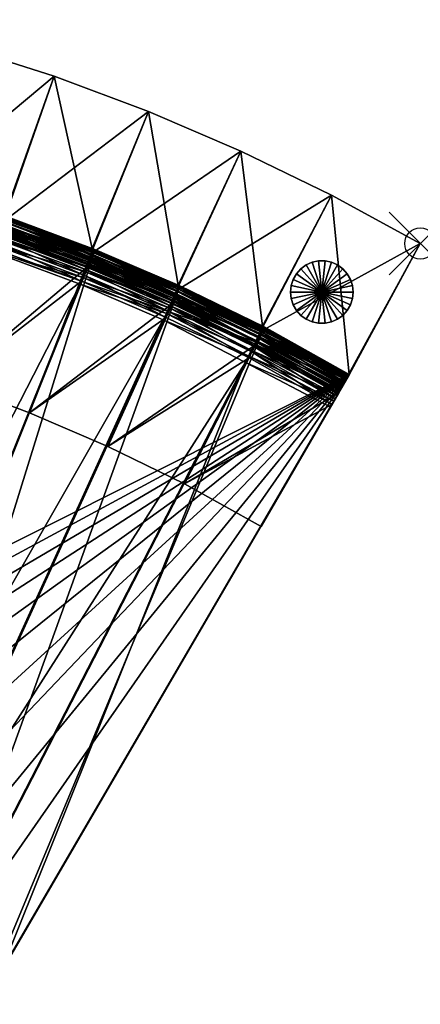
# Model space of a CAD drawing. Header units: inches. Extents: x -0.1 to 33.8, y -33.4 to 0.
# Tile 3 of 3: x 21 to 33.8, y -33.4 to -1.9. Entities that reach past the tile are written whole.
import ezdxf

# ---------------------------------------------------------------- set-up
doc = ezdxf.new("R2010")
doc.units = ezdxf.units.IN
doc.header["$MEASUREMENT"] = 0
doc.header["$PDMODE"] = 35
doc.header["$PDSIZE"] = 1
for name, color, linetype in [('A-FURN-3-NODE', 7, 'Continuous'), ('A-FURN-3-ST', 151, 'Continuous'), ('A-FURN-3-ST-BK', 151, 'Continuous'), ('A-FURN-3-ST-LG', 252, 'Continuous')]:
    doc.layers.add(name, color=color, linetype=linetype)

msp = doc.modelspace()

# ---------------------------------------------------------------- linework, layer by layer
at = {"layer": 'A-FURN-3-NODE'}
msp.add_point((33.807, -9.062), dxfattribs=at)

# ---------------------------------------------------------------- meshes
at = {"layer": 'A-FURN-3-ST'}
mesh = msp.add_polyface(dxfattribs=at)
corners = [(17.745, -7.28, 1.461), (11.152, -29.666, 1.461), (9.336, -29.18, 1.461), (14.842, -6.499, 1.461), (7.498, -28.78, 1.461), (11.906, -5.885, 1.461), (5.642, -28.467, 1.461), (8.967, -5.384, 1.461), (3.77, -28.243, 1.461), (5.984, -5.024, 1.461), (1.886, -28.108, 1.461), (3.013, -4.81, 1.461), (-0.006, -28.062, 1.461), (-0.006, -28.062, 11.961), (-0.106, -4.756, 11.961), (8.967, -5.384, 11.961), (1.886, -28.108, 11.961), (31.534, -13.249, 11.961), (3.77, -28.243, 11.961), (2.927, -6.007, 14.461), (-0.006, -26.862, 14.461), (1.915, -26.908, 14.461), (9.591, -28.007, 14.461), (11.462, -28.507, 14.461), (17.38, -8.423, 14.461), (7.697, -27.596, 14.461), (14.531, -7.658, 14.461), (11.65, -7.057, 14.461), (5.785, -27.276, 14.461), (8.767, -6.567, 14.461), (3.856, -27.046, 14.461), (5.841, -6.215, 14.461), (-0.006, -27.474, 14.353), (-0.006, -27.294, 14.413), (-0.006, -27.09, 14.449), (-0.006, -27.762, 14.161), (-0.106, -5.956, 14.461), (-0.106, -5.524, 14.413), (-0.006, -28.05, 13.489), (-0.106, -4.756, 13.261), (-0.006, -28.062, 11.961), (1.91, -27.136, 14.449), (1.905, -27.34, 14.413), (1.901, -27.52, 14.353), (3.84, -27.273, 14.449), (3.825, -27.477, 14.413), (5.757, -27.502, 14.449)]
mesh.append_faces([[corners[k] for k in face] for face in [(19, 21, 31)]], dxfattribs={"vtx0": -1, "vtx1": -1})
mesh.append_faces([[corners[k] for k in face] for face in [(35, 32, 34), (35, 34, 37), (38, 35, 39), (40, 38, 39)]], dxfattribs={"vtx0": -1, "vtx1": -1, "vtx2": -1})
mesh.append_faces([[corners[k] for k in face] for face in [(0, 1, 2), (3, 2, 4), (5, 4, 6), (7, 6, 8), (9, 8, 10), (11, 10, 12), (15, 13, 16), (17, 16, 18), (19, 20, 21), (25, 26, 27), (28, 27, 29), (30, 29, 31)]], dxfattribs={"vtx0": -1, "vtx2": -1})
mesh.append_faces([[corners[k] for k in face] for face in [(5, 3, 4), (7, 5, 6), (22, 23, 24), (25, 22, 26), (28, 25, 27), (30, 28, 29), (21, 30, 31)]], dxfattribs={"vtx1": -1, "vtx2": -1})
mesh.append_faces([[corners[k] for k in face] for face in [(12, 13, 14), (32, 33, 34), (34, 20, 36), (21, 20, 34), (34, 41, 21), (41, 34, 33), (33, 42, 41), (42, 33, 32), (32, 43, 42), (30, 21, 41), (41, 44, 30), (44, 41, 42), (42, 45, 44), (28, 30, 44), (44, 46, 28), (46, 44, 45)]], dxfattribs={"vtx2": -1})
mesh = msp.add_polyface(dxfattribs=at)
corners = [(23.402, -9.256, 1.461), (16.44, -31.638, 1.461), (14.707, -30.896, 1.461), (20.588, -8.208, 1.461), (12.943, -30.239, 1.461), (17.745, -7.28, 1.461), (11.152, -29.666, 1.461), (14.842, -6.499, 1.461), (9.336, -29.18, 1.461), (12.943, -30.239, 11.961), (31.534, -13.249, 11.961), (8.967, -5.384, 11.961), (1.886, -28.108, 11.961), (3.77, -28.243, 11.961), (5.642, -28.467, 11.961), (7.498, -28.78, 11.961), (9.336, -29.18, 11.961), (11.152, -29.666, 11.961), (13.308, -29.096, 14.461), (15.126, -29.772, 14.461), (22.93, -10.359, 14.461), (20.169, -9.333, 14.461), (11.462, -28.507, 14.461), (17.38, -8.423, 14.461), (9.591, -28.007, 14.461), (14.531, -7.658, 14.461), (12.943, -30.239, 13.261), (12.943, -30.239, 11.961), (14.707, -30.896, 11.961), (13.239, -29.313, 14.449), (15.047, -29.985, 14.449), (13.177, -29.507, 14.413), (14.975, -30.177, 14.413), (13.122, -29.679, 14.353), (14.912, -30.345, 14.353), (13.075, -29.827, 14.269), (14.858, -30.491, 14.269), (13.035, -29.953, 14.161), (14.812, -30.615, 14.161), (16.912, -30.534, 14.461), (16.822, -30.744, 14.449), (16.742, -30.932, 14.413), (14.711, -30.885, 13.489), (12.947, -30.227, 13.489), (14.724, -30.851, 13.693), (12.958, -30.193, 13.693), (14.745, -30.795, 13.873), (12.976, -30.136, 13.873), (14.774, -30.716, 14.029), (13.002, -30.056, 14.029)]
mesh.append_faces([[corners[k] for k in face] for face in [(10, 11, 12)]], dxfattribs={"vtx0": -1, "vtx1": -1, "vtx2": -1})
mesh.append_faces([[corners[k] for k in face] for face in [(0, 1, 2), (3, 2, 4), (5, 4, 6), (10, 13, 14), (10, 14, 15), (10, 15, 16), (10, 16, 17), (10, 17, 9), (18, 20, 21), (22, 21, 23), (24, 23, 25)]], dxfattribs={"vtx0": -1, "vtx2": -1})
mesh.append_faces([[corners[k] for k in face] for face in [(5, 3, 4), (7, 5, 8), (18, 19, 20), (22, 18, 21)]], dxfattribs={"vtx1": -1, "vtx2": -1})
mesh.append_faces([[corners[k] for k in face] for face in [(9, 4, 2), (26, 27, 28), (19, 18, 29), (29, 30, 19), (30, 29, 31), (31, 32, 30), (32, 31, 33), (33, 34, 32), (34, 33, 35), (35, 36, 34), (36, 35, 37), (37, 38, 36), (39, 19, 30), (30, 40, 39), (40, 30, 32), (41, 32, 34), (42, 43, 26), (44, 45, 43), (45, 44, 46), (46, 47, 45), (47, 46, 48), (48, 49, 47), (49, 48, 38), (38, 37, 49)]], dxfattribs={"vtx2": -1})
mesh = msp.add_polyface(dxfattribs=at)
corners = [(17.745, -7.28, 1.461), (17.745, -7.28, 11.961), (20.588, -8.208, 11.961), (20.588, -8.208, 1.461), (14.842, -6.499, 1.461), (14.842, -6.499, 11.961), (31.534, -13.249, 11.961), (8.967, -5.384, 11.961), (17.745, -7.28, 11.961), (17.745, -7.28, 13.261), (20.588, -8.208, 13.261), (20.588, -8.208, 11.961), (14.842, -6.499, 11.961), (23.02, -10.15, 14.449), (20.248, -9.119, 14.449), (20.169, -9.333, 14.461), (23.1, -9.962, 14.413), (20.32, -8.928, 14.413), (23.171, -9.797, 14.353), (20.383, -8.759, 14.353), (23.232, -9.653, 14.269), (20.437, -8.613, 14.269), (23.284, -9.532, 14.161), (20.483, -8.489, 14.161), (17.38, -8.423, 14.461), (17.449, -8.206, 14.449), (17.511, -8.012, 14.413), (17.566, -7.84, 14.353), (17.614, -7.692, 14.269), (17.654, -7.566, 14.161), (23.402, -9.256, 13.261), (20.584, -8.22, 13.489), (23.397, -9.267, 13.489), (20.571, -8.253, 13.693), (23.383, -9.3, 13.693), (20.55, -8.31, 13.873), (23.359, -9.355, 13.873), (20.521, -8.388, 14.029), (23.326, -9.433, 14.029), (17.742, -7.291, 13.489), (17.731, -7.326, 13.693), (17.712, -7.383, 13.873), (17.687, -7.463, 14.029), (14.839, -6.511, 13.489), (14.829, -6.545, 13.693)]
mesh.append_faces([[corners[k] for k in face] for face in [(6, 2, 7)]], dxfattribs={"vtx0": -1, "vtx1": -1, "vtx2": -1})
mesh.append_faces([[corners[k] for k in face] for face in [(0, 1, 2), (2, 3, 0), (1, 0, 4), (2, 1, 5), (8, 9, 10), (10, 11, 8), (9, 8, 12), (13, 14, 15), (16, 17, 14), (18, 19, 17), (20, 21, 19), (22, 23, 21), (24, 15, 14), (14, 25, 24), (25, 14, 17), (17, 26, 25), (26, 17, 19), (19, 27, 26), (27, 19, 21), (21, 28, 27), (28, 21, 23), (23, 29, 28), (30, 10, 31), (32, 31, 33), (34, 33, 35), (36, 35, 37), (38, 37, 23), (10, 9, 39), (39, 31, 10), (31, 39, 40), (40, 33, 31), (33, 40, 41), (41, 35, 33), (35, 41, 42), (42, 37, 35), (37, 42, 29), (29, 23, 37), (43, 39, 9), (44, 40, 39)]], dxfattribs={"vtx2": -1})
mesh = msp.add_polyface(dxfattribs=at)
corners = [(28.792, -11.805, 1.461), (31.534, -13.249, 1.461), (19.801, -33.37, 1.461), (18.139, -32.463, 1.461), (26.115, -10.423, 1.461), (16.44, -31.638, 1.461), (23.402, -9.256, 1.461), (20.588, -8.208, 1.461), (14.707, -30.896, 1.461), (31.534, -13.249, 11.961), (19.801, -33.37, 11.961), (12.943, -30.239, 11.961), (14.707, -30.896, 11.961), (16.44, -31.638, 11.961), (18.139, -32.463, 11.961), (20.401, -32.33, 14.461), (30.933, -14.289, 14.461), (28.217, -12.858, 14.461), (18.663, -31.383, 14.461), (16.912, -30.534, 14.461), (25.591, -11.502, 14.461), (15.126, -29.772, 14.461), (22.93, -10.359, 14.461), (31.534, -13.249, 11.961), (31.534, -13.249, 13.261), (31.528, -13.26, 13.489), (31.51, -13.291, 13.693), (31.48, -13.343, 13.873), (31.438, -13.416, 14.029), (31.383, -13.509, 14.161), (31.317, -13.624, 14.269), (31.239, -13.759, 14.353), (31.149, -13.915, 14.413), (31.047, -14.091, 14.449), (20.185, -32.704, 14.413), (19.801, -33.37, 13.261), (19.801, -33.37, 11.961), (28.326, -12.658, 14.449), (28.424, -12.479, 14.413), (28.51, -12.321, 14.353), (28.585, -12.184, 14.269), (28.648, -12.068, 14.161)]
mesh.append_faces([[corners[k] for k in face] for face in [(9, 14, 10)]], dxfattribs={"vtx0": -1})
mesh.append_faces([[corners[k] for k in face] for face in [(25, 27, 29), (29, 31, 33), (33, 15, 34), (29, 33, 34), (29, 34, 35), (25, 29, 35), (23, 25, 35)]], dxfattribs={"vtx0": -1, "vtx1": -1, "vtx2": -1})
mesh.append_faces([[corners[k] for k in face] for face in [(0, 2, 3), (4, 3, 5), (9, 11, 12), (9, 12, 13), (9, 13, 14), (19, 17, 20), (21, 20, 22)]], dxfattribs={"vtx0": -1, "vtx2": -1})
mesh.append_faces([[corners[k] for k in face] for face in [(36, 23, 35)]], dxfattribs={"vtx1": -1})
mesh.append_faces([[corners[k] for k in face] for face in [(4, 0, 3), (6, 4, 5), (7, 6, 8), (18, 15, 17), (19, 18, 17), (21, 19, 20)]], dxfattribs={"vtx1": -1, "vtx2": -1})
mesh.append_faces([[corners[k] for k in face] for face in [(0, 1, 2), (1, 9, 10), (10, 2, 1), (15, 16, 17), (23, 24, 25), (25, 26, 27), (27, 28, 29), (29, 30, 31), (31, 32, 33), (33, 16, 15), (17, 16, 33), (33, 37, 17), (37, 33, 32), (32, 38, 37), (38, 32, 31), (39, 31, 30), (40, 30, 29), (41, 29, 28)]], dxfattribs={"vtx2": -1})
mesh = msp.add_polyface(dxfattribs=at)
corners = [(23.402, -9.256, 1.461), (23.402, -9.256, 11.961), (26.115, -10.423, 11.961), (26.115, -10.423, 1.461), (20.588, -8.208, 1.461), (20.588, -8.208, 11.961), (31.534, -13.249, 11.961), (23.402, -9.256, 11.961), (23.402, -9.256, 13.261), (26.115, -10.423, 13.261), (26.115, -10.423, 11.961), (20.588, -8.208, 11.961), (20.588, -8.208, 13.261), (22.93, -10.359, 14.461), (25.591, -11.502, 14.461), (25.69, -11.297, 14.449), (23.02, -10.15, 14.449), (25.779, -11.114, 14.413), (23.1, -9.962, 14.413), (25.858, -10.952, 14.353), (23.171, -9.797, 14.353), (25.926, -10.812, 14.269), (23.232, -9.653, 14.269), (25.984, -10.693, 14.161), (23.284, -9.532, 14.161), (20.169, -9.333, 14.461), (20.248, -9.119, 14.449), (20.32, -8.928, 14.413), (20.383, -8.759, 14.353), (20.437, -8.613, 14.269), (23.397, -9.267, 13.489), (26.109, -10.434, 13.489), (23.383, -9.3, 13.693), (26.094, -10.466, 13.693), (23.359, -9.355, 13.873), (26.067, -10.52, 13.873), (23.326, -9.433, 14.029), (26.031, -10.596, 14.029), (20.584, -8.22, 13.489), (20.571, -8.253, 13.693), (20.55, -8.31, 13.873), (20.521, -8.388, 14.029), (20.483, -8.489, 14.161)]
mesh.append_faces([[corners[k] for k in face] for face in [(6, 2, 5)]], dxfattribs={"vtx0": -1, "vtx1": -1, "vtx2": -1})
mesh.append_faces([[corners[k] for k in face] for face in [(0, 1, 2), (2, 3, 0), (4, 5, 1), (1, 0, 4), (2, 1, 5), (7, 8, 9), (9, 10, 7), (11, 12, 8), (8, 7, 11), (13, 14, 15), (15, 16, 13), (16, 15, 17), (17, 18, 16), (18, 17, 19), (19, 20, 18), (20, 19, 21), (21, 22, 20), (22, 21, 23), (23, 24, 22), (25, 13, 16), (26, 16, 18), (27, 18, 20), (28, 20, 22), (29, 22, 24), (9, 8, 30), (30, 31, 9), (31, 30, 32), (32, 33, 31), (33, 32, 34), (34, 35, 33), (35, 34, 36), (36, 37, 35), (37, 36, 24), (24, 23, 37), (38, 30, 8), (39, 32, 30), (40, 34, 32), (41, 36, 34), (42, 24, 36)]], dxfattribs={"vtx2": -1})
mesh = msp.add_polyface(dxfattribs=at)
corners = [(28.792, -11.805, 1.461), (28.792, -11.805, 11.961), (31.534, -13.249, 11.961), (31.534, -13.249, 1.461), (26.115, -10.423, 1.461), (26.115, -10.423, 11.961), (28.792, -11.805, 11.961), (28.792, -11.805, 13.261), (31.534, -13.249, 13.261), (31.534, -13.249, 11.961), (26.115, -10.423, 11.961), (26.115, -10.423, 13.261), (31.239, -13.759, 14.353), (28.51, -12.321, 14.353), (28.424, -12.479, 14.413), (31.317, -13.624, 14.269), (28.585, -12.184, 14.269), (31.383, -13.509, 14.161), (28.648, -12.068, 14.161), (25.591, -11.502, 14.461), (28.217, -12.858, 14.461), (28.326, -12.658, 14.449), (25.69, -11.297, 14.449), (25.779, -11.114, 14.413), (25.858, -10.952, 14.353), (25.926, -10.812, 14.269), (25.984, -10.693, 14.161), (28.786, -11.815, 13.489), (31.528, -13.26, 13.489), (28.769, -11.847, 13.693), (31.51, -13.291, 13.693), (28.74, -11.9, 13.873), (31.48, -13.343, 13.873), (28.7, -11.973, 14.029), (31.438, -13.416, 14.029), (26.109, -10.434, 13.489), (26.094, -10.466, 13.693), (26.067, -10.52, 13.873), (26.031, -10.596, 14.029)]
mesh.append_faces([[corners[k] for k in face] for face in [(0, 1, 2), (2, 3, 0), (4, 5, 1), (1, 0, 4), (2, 1, 5), (6, 7, 8), (8, 9, 6), (10, 11, 7), (7, 6, 10), (12, 13, 14), (15, 16, 13), (17, 18, 16), (19, 20, 21), (21, 22, 19), (22, 21, 14), (14, 23, 22), (23, 14, 13), (13, 24, 23), (24, 13, 16), (16, 25, 24), (25, 16, 18), (18, 26, 25), (8, 7, 27), (27, 28, 8), (28, 27, 29), (29, 30, 28), (30, 29, 31), (31, 32, 30), (32, 31, 33), (33, 34, 32), (34, 33, 18), (7, 11, 35), (35, 27, 7), (27, 35, 36), (36, 29, 27), (29, 36, 37), (37, 31, 29), (31, 37, 38), (38, 33, 31), (33, 38, 26), (26, 18, 33)]], dxfattribs={"vtx2": -1})
at = {"layer": 'A-FURN-3-ST-BK'}
mesh = msp.add_polyface(dxfattribs=at)
corners = [(14.65, -7.187, 27.967), (17.501, -7.95, 27.967), (17.524, -7.871, 28.13), (14.669, -7.106, 28.13), (17.556, -7.755, 28.268), (14.696, -6.989, 28.268), (17.596, -7.611, 28.373), (14.729, -6.843, 28.373), (17.642, -7.446, 28.438), (19.045, -2.739, 28.461), (15.945, -1.908, 28.461), (14.767, -6.677, 28.438), (19.045, -2.739, 1.461), (15.945, -1.908, 1.461), (17.667, -7.27, 1.461), (17.723, -7.283, 13.361), (14.84, -6.509, 13.361), (20.339, -8.77, 28.13), (20.313, -8.849, 27.967), (20.377, -8.656, 28.268), (20.424, -8.514, 28.373), (20.478, -8.352, 28.438), (22.102, -3.717, 28.461), (22.102, -3.717, 1.461), (20.511, -8.176, 1.461), (20.566, -8.192, 13.361), (25.113, -4.839, 28.461), (23.27, -9.392, 28.438), (25.113, -4.839, 1.461), (23.312, -9.218, 1.461), (14.651, -7.38, 14.45), (17.492, -8.143, 14.45), (17.438, -8.345, 14.461), (14.69, -7.197, 14.417), (17.541, -7.962, 14.417), (14.726, -7.036, 14.362), (17.583, -7.803, 14.362), (14.756, -6.896, 14.285), (17.62, -7.665, 14.285), (14.782, -6.778, 14.186), (17.652, -7.548, 14.186), (17.72, -7.293, 13.57), (14.838, -6.52, 13.57), (17.712, -7.325, 13.757), (14.831, -6.552, 13.757), (17.697, -7.378, 13.922), (14.819, -6.606, 13.922), (17.677, -7.452, 14.065), (14.803, -6.681, 14.065), (20.295, -9.04, 14.45), (20.352, -8.862, 14.417), (20.402, -8.705, 14.362), (20.446, -8.569, 14.285), (20.483, -8.454, 14.186), (20.563, -8.202, 13.57), (20.553, -8.234, 13.757), (20.536, -8.286, 13.922), (20.513, -8.359, 14.065)]
mesh.append_faces([[corners[k] for k in face] for face in [(0, 1, 2), (3, 2, 4), (5, 4, 6), (7, 6, 8), (9, 10, 11), (11, 8, 9), (12, 13, 10), (10, 9, 12), (13, 12, 14), (14, 15, 16), (17, 2, 1), (1, 18, 17), (19, 4, 2), (2, 17, 19), (20, 6, 4), (4, 19, 20), (21, 8, 6), (6, 20, 21), (22, 9, 8), (8, 21, 22), (23, 12, 9), (9, 22, 23), (24, 14, 12), (12, 23, 24), (24, 25, 15), (15, 14, 24), (26, 22, 21), (21, 27, 26), (28, 23, 22), (22, 26, 28), (29, 24, 23), (23, 28, 29), (25, 24, 29), (30, 31, 32), (33, 34, 31), (35, 36, 34), (37, 38, 36), (39, 40, 38), (16, 15, 41), (42, 41, 43), (44, 43, 45), (46, 45, 47), (48, 47, 40), (49, 31, 34), (50, 34, 36), (36, 51, 50), (51, 36, 38), (38, 52, 51), (52, 38, 40), (40, 53, 52), (15, 25, 54), (54, 41, 15), (41, 54, 55), (55, 43, 41), (43, 55, 56), (56, 45, 43), (45, 56, 57), (57, 47, 45), (47, 57, 53), (53, 40, 47)]], dxfattribs={"vtx2": -1})
mesh = msp.add_polyface(dxfattribs=at)
corners = [(23.082, -9.88, 27.967), (25.802, -11.044, 27.967), (25.835, -10.968, 28.13), (23.112, -9.803, 28.13), (25.884, -10.858, 28.268), (23.155, -9.691, 28.268), (25.944, -10.721, 28.373), (23.209, -9.551, 28.373), (26.013, -10.565, 28.438), (28.07, -6.105, 28.461), (25.113, -4.839, 28.461), (23.27, -9.392, 28.438), (28.07, -6.105, 1.461), (25.113, -4.839, 1.461), (26.063, -10.393, 1.461), (23.312, -9.218, 1.461), (26.116, -10.414, 13.361), (23.366, -9.236, 13.361), (28.506, -12.264, 28.13), (28.559, -12.156, 28.268), (28.626, -12.022, 28.373), (28.702, -11.87, 28.438), (30.97, -7.513, 28.461), (30.97, -7.513, 1.461), (28.76, -11.701, 1.461), (28.813, -11.724, 13.361), (33.807, -9.062, 28.461), (31.46, -13.376, 28.438), (33.807, -9.062, 1.461), (31.534, -13.249, 1.461), (31.528, -13.259, 13.57), (23.055, -10.071, 14.45), (25.766, -11.233, 14.45), (25.683, -11.425, 14.461), (23.12, -9.896, 14.417), (25.839, -11.061, 14.417), (23.178, -9.741, 14.362), (25.904, -10.909, 14.362), (23.228, -9.607, 14.285), (25.96, -10.778, 14.285), (23.27, -9.494, 14.186), (26.008, -10.667, 14.186), (26.112, -10.424, 13.57), (23.362, -9.247, 13.57), (26.099, -10.454, 13.757), (23.35, -9.277, 13.757), (26.077, -10.505, 13.922), (23.331, -9.329, 13.922), (26.047, -10.576, 14.065), (23.304, -9.401, 14.065), (28.332, -12.713, 14.461), (28.423, -12.525, 14.45), (28.505, -12.357, 14.417), (28.577, -12.209, 14.362), (28.64, -12.08, 14.285), (28.693, -11.971, 14.186), (28.808, -11.734, 13.57), (28.793, -11.764, 13.757), (28.769, -11.813, 13.922), (28.736, -11.882, 14.065)]
mesh.append_faces([[corners[k] for k in face] for face in [(30, 28, 26)]], dxfattribs={"vtx0": -1, "vtx2": -1})
mesh.append_faces([[corners[k] for k in face] for face in [(0, 1, 2), (3, 2, 4), (5, 4, 6), (7, 6, 8), (9, 10, 11), (11, 8, 9), (12, 13, 10), (10, 9, 12), (14, 15, 13), (13, 12, 14), (14, 16, 17), (18, 2, 1), (19, 4, 2), (2, 18, 19), (20, 6, 4), (4, 19, 20), (21, 8, 6), (6, 20, 21), (22, 9, 8), (8, 21, 22), (23, 12, 9), (9, 22, 23), (24, 14, 12), (12, 23, 24), (24, 25, 16), (16, 14, 24), (26, 22, 21), (21, 27, 26), (28, 23, 22), (22, 26, 28), (29, 24, 23), (23, 28, 29), (31, 32, 33), (34, 35, 32), (36, 37, 35), (38, 39, 37), (40, 41, 39), (17, 16, 42), (43, 42, 44), (45, 44, 46), (47, 46, 48), (49, 48, 41), (50, 33, 32), (51, 32, 35), (52, 35, 37), (53, 37, 39), (39, 54, 53), (54, 39, 41), (41, 55, 54), (16, 25, 56), (56, 42, 16), (42, 56, 57), (57, 44, 42), (44, 57, 58), (58, 46, 44), (46, 58, 59), (59, 48, 46), (48, 59, 55), (55, 41, 48)]], dxfattribs={"vtx2": -1})
mesh = msp.add_polyface(dxfattribs=at)
corners = [(20.231, -9.239, 14.461), (18.766, -13.516, 14.461), (16.177, -12.686, 14.461), (17.438, -8.345, 14.461), (20.313, -8.849, 27.967), (17.501, -7.95, 27.967), (22.981, -10.267, 14.461), (21.314, -14.469, 14.461), (23.082, -9.88, 27.967), (23.112, -9.803, 28.13), (20.339, -8.77, 28.13), (23.155, -9.691, 28.268), (20.377, -8.656, 28.268), (23.209, -9.551, 28.373), (20.424, -8.514, 28.373), (23.27, -9.392, 28.438), (20.478, -8.352, 28.438), (23.312, -9.218, 1.461), (23.366, -9.236, 13.361), (20.566, -8.192, 13.361), (25.683, -11.425, 14.461), (23.818, -15.543, 14.461), (25.802, -11.044, 27.967), (25.835, -10.968, 28.13), (25.884, -10.858, 28.268), (25.944, -10.721, 28.373), (26.013, -10.565, 28.438), (26.063, -10.393, 1.461), (17.492, -8.143, 14.45), (20.295, -9.04, 14.45), (17.541, -7.962, 14.417), (20.352, -8.862, 14.417), (23.055, -10.071, 14.45), (23.12, -9.896, 14.417), (20.402, -8.705, 14.362), (23.178, -9.741, 14.362), (20.446, -8.569, 14.285), (23.228, -9.607, 14.285), (20.483, -8.454, 14.186), (23.27, -9.494, 14.186), (23.362, -9.247, 13.57), (20.563, -8.202, 13.57), (23.35, -9.277, 13.757), (20.553, -8.234, 13.757), (23.331, -9.329, 13.922), (20.536, -8.286, 13.922), (23.304, -9.401, 14.065), (20.513, -8.359, 14.065), (25.766, -11.233, 14.45), (25.839, -11.061, 14.417), (25.904, -10.909, 14.362), (25.96, -10.778, 14.285), (26.112, -10.424, 13.57), (26.099, -10.454, 13.757), (26.077, -10.505, 13.922), (26.047, -10.576, 14.065), (26.008, -10.667, 14.186)]
mesh.append_faces([[corners[k] for k in face] for face in [(0, 1, 2), (2, 3, 0), (4, 5, 2), (2, 1, 4), (6, 7, 1), (1, 0, 6), (8, 4, 1), (1, 7, 8), (9, 10, 4), (4, 8, 9), (11, 12, 10), (10, 9, 11), (13, 14, 12), (12, 11, 13), (15, 16, 14), (14, 13, 15), (17, 18, 19), (20, 21, 7), (7, 6, 20), (22, 8, 7), (7, 21, 22), (23, 9, 8), (24, 11, 9), (25, 13, 11), (26, 15, 13), (18, 17, 27), (0, 3, 28), (28, 29, 0), (30, 31, 29), (6, 0, 29), (29, 32, 6), (32, 29, 31), (31, 33, 32), (33, 31, 34), (34, 35, 33), (35, 34, 36), (36, 37, 35), (37, 36, 38), (38, 39, 37), (19, 18, 40), (40, 41, 19), (41, 40, 42), (42, 43, 41), (43, 42, 44), (44, 45, 43), (45, 44, 46), (46, 47, 45), (47, 46, 39), (39, 38, 47), (20, 6, 32), (48, 32, 33), (49, 33, 35), (50, 35, 37), (51, 37, 39), (52, 40, 18), (53, 42, 40), (54, 44, 42), (55, 46, 44), (56, 39, 46)]], dxfattribs={"vtx2": -1})
mesh = msp.add_polyface(dxfattribs=at)
corners = [(28.332, -12.713, 14.461), (26.273, -16.738, 14.461), (23.818, -15.543, 14.461), (25.683, -11.425, 14.461), (28.469, -12.338, 27.967), (25.802, -11.044, 27.967), (28.506, -12.264, 28.13), (30.982, -14.201, 14.461), (28.722, -18.099, 14.461), (31.198, -13.829, 27.967), (31.24, -13.757, 28.13), (31.3, -13.653, 28.268), (28.559, -12.156, 28.268), (31.372, -13.528, 28.373), (28.626, -12.022, 28.373), (31.46, -13.376, 28.438), (28.702, -11.87, 28.438), (31.534, -13.249, 1.461), (31.534, -13.249, 13.361), (28.813, -11.724, 13.361), (28.76, -11.701, 1.461), (31.087, -14.02, 14.45), (33.807, -9.062, 1.461), (31.528, -13.259, 13.57), (31.511, -13.287, 13.757), (33.807, -9.062, 28.461), (31.484, -13.335, 13.922), (31.445, -13.402, 14.065), (31.396, -13.487, 14.186), (31.335, -13.592, 14.285), (31.263, -13.716, 14.362), (31.18, -13.858, 14.417), (25.766, -11.233, 14.45), (28.423, -12.525, 14.45), (25.839, -11.061, 14.417), (28.505, -12.357, 14.417), (25.904, -10.909, 14.362), (28.577, -12.209, 14.362), (28.64, -12.08, 14.285), (28.693, -11.971, 14.186), (28.808, -11.734, 13.57), (28.793, -11.764, 13.757), (28.769, -11.813, 13.922), (28.736, -11.882, 14.065)]
mesh.append_faces([[corners[k] for k in face] for face in [(9, 21, 25)]], dxfattribs={"vtx0": -1, "vtx1": -1, "vtx2": -1})
mesh.append_faces([[corners[k] for k in face] for face in [(9, 7, 21)]], dxfattribs={"vtx0": -1, "vtx2": -1})
mesh.append_faces([[corners[k] for k in face] for face in [(15, 13, 25)]], dxfattribs={"vtx1": -1})
mesh.append_faces([[corners[k] for k in face] for face in [(23, 18, 22), (24, 23, 25), (26, 24, 25), (27, 26, 25), (28, 27, 25), (29, 28, 25), (30, 29, 25), (31, 30, 25), (21, 31, 25), (10, 9, 25), (11, 10, 25), (13, 11, 25)]], dxfattribs={"vtx1": -1, "vtx2": -1})
mesh.append_faces([[corners[k] for k in face] for face in [(0, 1, 2), (2, 3, 0), (4, 5, 2), (2, 1, 4), (5, 4, 6), (7, 8, 1), (1, 0, 7), (9, 4, 1), (1, 8, 9), (10, 6, 4), (4, 9, 10), (11, 12, 6), (6, 10, 11), (13, 14, 12), (12, 11, 13), (15, 16, 14), (14, 13, 15), (17, 18, 19), (19, 20, 17), (9, 8, 7), (18, 17, 22), (32, 33, 0), (34, 35, 33), (36, 37, 35), (7, 0, 33), (33, 21, 7), (21, 33, 35), (35, 31, 21), (31, 35, 37), (37, 30, 31), (30, 37, 38), (38, 29, 30), (29, 38, 39), (39, 28, 29), (19, 18, 23), (23, 40, 19), (40, 23, 24), (24, 41, 40), (41, 24, 26), (26, 42, 41), (42, 26, 27), (27, 43, 42), (43, 27, 28), (28, 39, 43)]], dxfattribs={"vtx2": -1})
at = {"layer": 'A-FURN-3-ST-LG'}
mesh = msp.add_polyface(dxfattribs=at)
corners = [(30.657, -10.612, 0), (31.657, -10.612, 0), (31.635, -10.405, 0), (31.571, -10.206, 0), (31.466, -10.025, 0), (31.326, -9.869, 0), (31.157, -9.746, 0), (30.966, -9.661, 0), (30.762, -9.618, 0), (30.553, -9.618, 0), (30.348, -9.661, 0), (30.157, -9.746, 0), (29.988, -9.869, 0), (29.848, -10.025, 0), (29.744, -10.206, 0), (29.679, -10.405, 0), (29.657, -10.612, 0), (29.679, -10.82, 0), (29.744, -11.019, 0), (29.848, -11.2, 0), (29.988, -11.356, 0), (30.157, -11.478, 0), (30.348, -11.563, 0), (30.553, -11.607, 0), (30.762, -11.607, 0), (30.966, -11.563, 0), (31.157, -11.478, 0), (31.326, -11.356, 0), (31.466, -11.2, 0), (31.571, -11.019, 0), (31.635, -10.82, 0), (31.657, -10.612, 1.5), (31.635, -10.405, 1.5), (31.571, -10.206, 1.5), (31.466, -10.025, 1.5), (31.326, -9.869, 1.5), (31.157, -9.746, 1.5), (30.966, -9.661, 1.5), (30.762, -9.618, 1.5), (30.553, -9.618, 1.5), (30.348, -9.661, 1.5), (30.157, -9.746, 1.5), (29.988, -9.869, 1.5), (29.848, -10.025, 1.5), (29.744, -10.206, 1.5), (29.679, -10.405, 1.5), (29.657, -10.612, 1.5), (29.679, -10.82, 1.5), (29.744, -11.019, 1.5), (29.848, -11.2, 1.5), (29.988, -11.356, 1.5), (30.157, -11.478, 1.5), (30.348, -11.563, 1.5), (30.553, -11.607, 1.5), (30.762, -11.607, 1.5), (30.966, -11.563, 1.5), (31.157, -11.478, 1.5), (31.326, -11.356, 1.5), (31.466, -11.2, 1.5), (31.571, -11.019, 1.5), (31.635, -10.82, 1.5), (30.657, -10.612, 1.5)]
mesh.append_faces([[corners[k] for k in face] for face in [(1, 32, 31), (2, 33, 32), (3, 34, 33), (4, 35, 34), (5, 36, 35), (6, 37, 36), (7, 38, 37), (8, 39, 38), (9, 40, 39), (10, 41, 40), (11, 42, 41), (12, 43, 42), (13, 44, 43), (14, 45, 44), (15, 46, 45), (16, 47, 46), (17, 48, 47), (18, 49, 48), (19, 50, 49), (20, 51, 50), (21, 52, 51), (22, 53, 52), (23, 54, 53), (24, 55, 54), (25, 56, 55), (26, 57, 56), (27, 58, 57), (28, 59, 58), (29, 60, 59), (30, 31, 60)]], dxfattribs={"vtx0": -1})
mesh.append_faces([[corners[k] for k in face] for face in [(0, 2, 1), (0, 3, 2), (0, 4, 3), (0, 5, 4), (0, 6, 5), (0, 7, 6), (0, 8, 7), (0, 9, 8), (0, 10, 9), (0, 11, 10), (0, 12, 11), (0, 13, 12), (0, 14, 13), (0, 15, 14), (0, 16, 15), (0, 17, 16), (0, 18, 17), (0, 19, 18), (0, 20, 19), (0, 21, 20), (0, 22, 21), (0, 23, 22), (0, 24, 23), (0, 25, 24), (0, 26, 25), (0, 27, 26), (0, 28, 27), (0, 29, 28), (0, 30, 29), (0, 1, 30), (61, 31, 32), (61, 32, 33), (61, 33, 34), (61, 34, 35), (61, 35, 36), (61, 36, 37), (61, 37, 38), (61, 38, 39), (61, 39, 40), (61, 40, 41), (61, 41, 42), (61, 42, 43), (61, 43, 44), (61, 44, 45), (61, 45, 46), (61, 46, 47), (61, 47, 48), (61, 48, 49), (61, 49, 50), (61, 50, 51), (61, 51, 52), (61, 52, 53), (61, 53, 54), (61, 54, 55), (61, 55, 56), (61, 56, 57), (61, 57, 58), (61, 58, 59), (61, 59, 60), (61, 60, 31)]], dxfattribs={"vtx0": -1, "vtx2": -1})
mesh.append_faces([[corners[k] for k in face] for face in [(1, 2, 32), (2, 3, 33), (3, 4, 34), (4, 5, 35), (5, 6, 36), (6, 7, 37), (7, 8, 38), (8, 9, 39), (9, 10, 40), (10, 11, 41), (11, 12, 42), (12, 13, 43), (13, 14, 44), (14, 15, 45), (15, 16, 46), (16, 17, 47), (17, 18, 48), (18, 19, 49), (19, 20, 50), (20, 21, 51), (21, 22, 52), (22, 23, 53), (23, 24, 54), (24, 25, 55), (25, 26, 56), (26, 27, 57), (27, 28, 58), (28, 29, 59), (29, 30, 60), (30, 1, 31)]], dxfattribs={"vtx2": -1})

doc.saveas('drawing.dxf')
